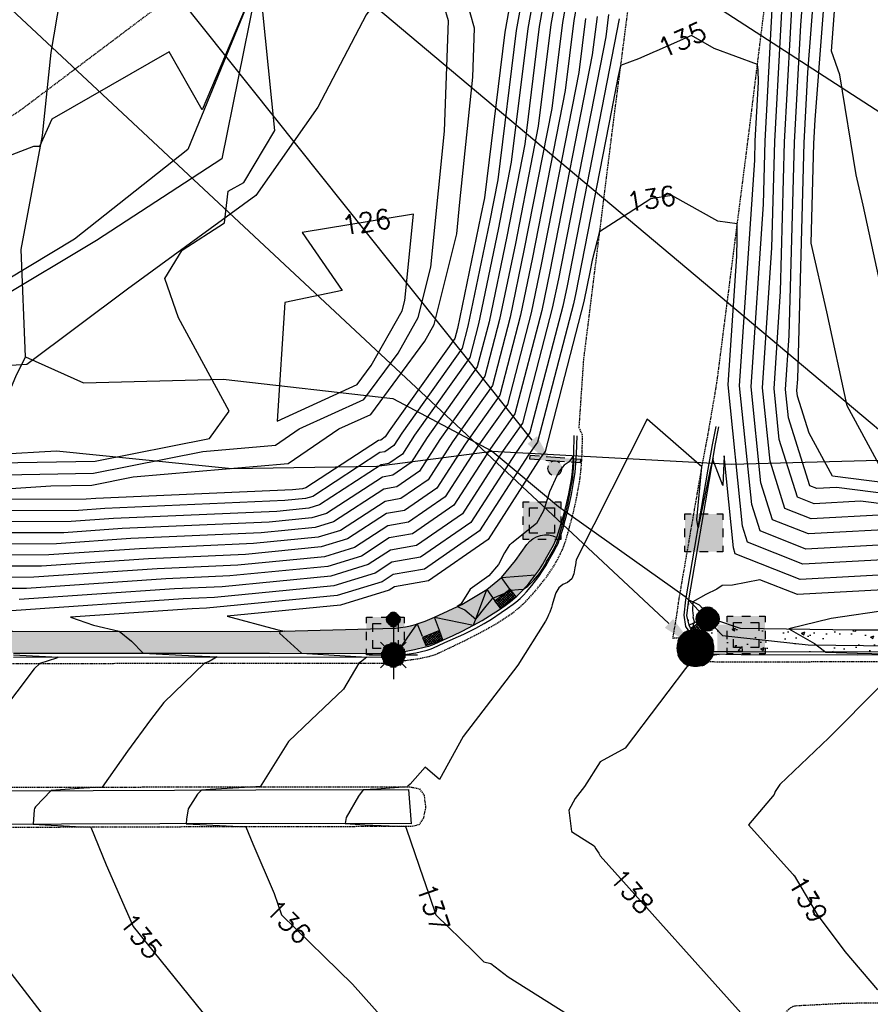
# Model space of a CAD drawing. Header units: feet. Extents: x 351431 to 355879, y 310968 to 329728.
# Tile 215 of 254: x 352320 to 352497, y 326897 to 327101. Entities that reach past the tile are written whole.
import ezdxf

# ---------------------------------------------------------------- set-up
doc = ezdxf.new("R2010")
doc.units = ezdxf.units.FT
doc.header["$MEASUREMENT"] = 0
doc.linetypes.add('D25', pattern=[0.375, 0.25, -0.125])
for name, color, linetype in [('EHYSC', 161, 'Continuous'), ('EHYSW-WARN', 161, 'Continuous'), ('ELIF', 153, 'LINKFENCE'), ('ELTCH-EG1', 253, 'Continuous'), ('ELTCN-EG1', 251, 'Continuous'), ('ELTT', 3, 'Continuous'), ('ELUEU', 153, 'UE'), ('ELUG', 153, 'EGASRT'), ('ELYCB-BACK', 5, 'Continuous'), ('ELYCB-FL', 2, 'Continuous'), ('ELYCR', 2, 'Continuous'), ('ELYSP', 1, 'D25'), ('ELYSW-BACK', 2, 'Continuous'), ('ELYSW-WARN', 161, 'Continuous'), ('ESFIP', 2, 'Continuous'), ('ESFLJ', 5, 'Continuous'), ('ESFLP', 4, 'Continuous'), ('ESFS', 153, 'Continuous'), ('ESMask', 155, 'Continuous'), ('ESUD', 5, 'Continuous'), ('ETFS', 6, 'Continuous'), ('ETTC', 252, 'Continuous'), ('ETUD', 4, 'Continuous'), ('ETUS', 2, 'Continuous')]:
    doc.layers.add(name, color=color, linetype=linetype)
doc.styles.add('L80', font='simplex', dxfattribs={"height": 4})
doc.styles.add('ROMANSM', font='romansm.shx')
doc.linetypes.add('EGASRT', pattern='A,0.15,-0.07,0.15,-0.04,["G",ROMANSM,S=0.08,R=0,X=-0.005,Y=-0.04],-0.12,0.15,-0.07,0.15,-0.04,[")",ROMANSM,S=0.08,R=0,X=-0.09,Y=-0.04],-0.075', length=1.015)
doc.linetypes.add('LINKFENCE', pattern='A,0.25,-0.08,0.25,-0.08,["X",ROMANSM,S=0.08,R=0,X=-0.004,Y=-0.04],-0.12', length=0.78)
doc.linetypes.add('UE', pattern='A,0.25,-0.07,0.07,-0.07,0.07,-0.07,0.07,-0.07,0.25,-0.06,["UE",ROMANSM,S=0.08,R=0,X=-0.02,Y=-0.04],-0.175', length=1.225)

# ---------------------------------------------------------------- blocks, each defined once
blk = doc.blocks.new('ESUFJBOX1')
for points in [[(-0.0787, 0.0535), (-0.0787, 0.0787), (-0.0535, 0.0787)], [(-0.0178, 0.0787), (0.0178, 0.0787)], [(0.0535, 0.0787), (0.0787, 0.0787), (0.0787, 0.0535)], [(-0.0787, -0.0178), (-0.0787, 0.0178)], [(0.0787, 0.0178), (0.0787, -0.0178)], [(-0.0787, -0.0787), (-0.0787, -0.0535)], [(-0.0535, -0.0787), (-0.0787, -0.0787)], [(0.0178, -0.0787), (-0.0178, -0.0787)], [(0.0787, -0.0535), (0.0787, -0.0787), (0.0535, -0.0787)]]:
    blk.add_lwpolyline(points)
at = {"layer": 'ESMask'}
blk.add_solid([(-0.0787, -0.0787), (-0.0787, 0.0787), (0.0787, -0.0787), (0.0787, 0.0787)], dxfattribs=at)
blk = doc.blocks.new('ESUFJBOX2')
for points in [[(-0.0787, 0.0535), (-0.0787, 0.0787), (-0.0535, 0.0787)], [(-0.0525, 0.0178), (-0.0525, 0.0525), (-0.0178, 0.0525)], [(-0.0178, 0.0787), (0.0178, 0.0787)], [(0.0178, 0.0525), (0.0525, 0.0525), (0.0525, 0.0178)], [(0.0535, 0.0787), (0.0787, 0.0787), (0.0787, 0.0535)], [(-0.0787, -0.0178), (-0.0787, 0.0178)], [(0.0787, 0.0178), (0.0787, -0.0178)], [(-0.0525, -0.0525), (-0.0525, -0.0178)], [(0.0525, -0.0178), (0.0525, -0.0525), (0.0178, -0.0525)], [(-0.0787, -0.0787), (-0.0787, -0.0535)], [(-0.0535, -0.0787), (-0.0787, -0.0787)], [(-0.0178, -0.0525), (-0.0525, -0.0525)], [(0.0178, -0.0787), (-0.0178, -0.0787)], [(0.0787, -0.0535), (0.0787, -0.0787), (0.0535, -0.0787)]]:
    blk.add_lwpolyline(points)
at = {"layer": 'ESMask'}
blk.add_solid([(-0.0787, -0.0787), (-0.0787, 0.0787), (0.0787, -0.0787), (0.0787, 0.0787)], dxfattribs=at)
blk = doc.blocks.new('ESIPUBSIGN')
at = {"layer": 'ESMask'}
h = blk.add_hatch(color=256, dxfattribs=at)
edge = h.paths.add_edge_path()
edge.add_arc((0, 0), 0.03, 90, 450)
for p, q in [((-0.03, 0.1047), (-0.0447, 0.1047)), ((-0.0447, 0.1047), (-0.0447, 0.066)), ((-0.03, 0.1047), (-0.03, 0.066)), ((-0.0447, 0.0381), (-0.0447, -0.0393)), ((-0.03, 0.0381), (-0.03, -0.0393)), ((-0.0447, -0.0672), (-0.0447, -0.1059)), ((-0.03, -0.0672), (-0.03, -0.1059)), ((-0.03, -0.1059), (-0.0447, -0.1059))]:
    blk.add_line(p, q)
for start, end in [(144.2314, 216.3563), (17.9702, 107.0495), (253.5383, 340.7883)]:
    blk.add_arc((0, 0), 0.03, start, end)
blk.add_solid([(-0.0447, -0.1059), (-0.03, -0.1059), (-0.0447, 0.1047), (-0.03, 0.1047)], dxfattribs=at)
blk = doc.blocks.new('ESUDFI')
for p, q in [((0.0005, 0.0379), (0.0133, 0.0508)), ((-0.0246, 0.0125), (-0.012, 0.0252)), ((-0.0118, -0.0119), (0.0118, 0.0119)), ((0.0236, 0.0239), (0.0369, 0.0373)), ((0.0379, 0.001), (0.0506, 0.0139)), ((-0.0506, -0.0139), (-0.0371, -0.0002)), ((-0.0369, -0.0373), (-0.0236, -0.0239)), ((-0.0133, -0.0508), (0.0002, -0.0371)), ((0.0128, -0.0244), (0.0253, -0.0117))]:
    blk.add_line(p, q)
for radius, start, end in [(0.0787, 110, 160), (0.0525, 332.8055, 117.8903), (0.0787, 20, 70), (0.0525, 152.8055, 297.8903), (0.0787, 200, 250), (0.0787, 290, 340)]:
    blk.add_arc((0, 0), radius, start, end)
at = {"layer": 'ESMask', "const_width": 0.0787}
blk.add_lwpolyline([(-0.0394, 0, 1), (0.0394, 0, 1)], format="xyb", close=True, dxfattribs=at)
at = {"layer": 'ESMask', "color": 155}
blk.add_solid([(0.0906, -0.0176), (0.0906, 0.0964), (0.1931, -0.0176), (0.1931, 0.0964)], dxfattribs=at)
blk = doc.blocks.new('ESUFSIG')
for start, end in [(65, 115), (155, 205), (335, 25), (245, 295)]:
    blk.add_arc((0, 0), 0.0492, start, end)
at = {"layer": 'ESMask', "const_width": 0.0492}
blk.add_lwpolyline([(-0.0246, 0, 1), (0.0246, 0, 1)], format="xyb", close=True, dxfattribs=at)
blk = doc.blocks.new('ESUFMALUM')
for p, q in [((0, -0.0295), (0, -0.0976)), ((-0.053, -0.0946), (-0.0354, -0.1123)), ((0.053, -0.0946), (0.0354, -0.1123)), ((-0.1, -0.1476), (-0.05, -0.1476)), ((0.05, -0.1476), (0.1, -0.1476)), ((-0.0354, -0.183), (-0.053, -0.2007)), ((0, -0.1976), (0, -0.2476)), ((0.0354, -0.183), (0.053, -0.2007))]:
    blk.add_line(p, q)
for centre, radius, start, end in [((0, 0), 0.0295, 153.6503, 206.3497), ((0, 0), 0.0295, 63.6503, 116.3497), ((0, 0), 0.0295, 333.6503, 26.3497), ((0, 0), 0.0295, 243.6503, 296.3497), ((0, -0.1476), 0.05, 121.7041, 148.2959), ((0, -0.1476), 0.05, 76.7041, 103.2959), ((0, -0.1476), 0.05, 31.7041, 58.2959), ((0, -0.1476), 0.05, 166.7041, 193.2959), ((0, -0.1476), 0.05, 346.7041, 13.2959), ((0, -0.1476), 0.05, 211.7041, 238.2959), ((0, -0.1476), 0.05, 256.7041, 283.2959), ((0, -0.1476), 0.05, 301.7041, 328.2959)]:
    blk.add_arc(centre, radius, start, end)
at = {"layer": 'ESMask'}
for points, const_width in [([(-0.0148, 0, 1), (0.0148, 0, 1)], 0.0295), ([(-0.025, -0.1476, 1), (0.025, -0.1476, 1)], 0.05)]:
    blk.add_lwpolyline(points, format="xyb", close=True, dxfattribs=dict(at, const_width=const_width))

msp = doc.modelspace()

# ---------------------------------------------------------------- hatches: boundary and pattern name
at = {"layer": 'EHYSC'}
h = msp.add_hatch(dxfattribs=at)
h.set_pattern_fill('AR-CONC', color=256, style=0)
h.set_pattern_definition([(50, (352213.574, 326969.479), (7.1726, -0.62752), [0.75, -8.25]), (355, (352213.574, 326969.479), (-1.38751, 7.52192), [0.6, -6.6]), (100.4514, (352214.172, 326969.427), (5.7851, 6.8944), [0.6374, -7.01142]), (46.184, (352213.574, 326971.479), (10.6724, -1.6552), [1.125, -12.375]), (96.6356, (352214.463, 326971.341), (9.34663, 9.7412), [0.9561, -10.51713]), (351.184, (352213.574, 326971.479), (9.3466, 9.7412), [0.9, -9.9]), (21, (352214.574, 326970.979), (5.96907, -4.02619), [0.75, -8.25]), (326, (352214.574, 326970.979), (2.43315, 7.2515), [0.6, -6.6]), (71.4514, (352215.0714, 326970.6435), (8.40223, 3.2253), [0.6374, -7.01142]), (37.5, (352213.574, 326969.479), (0.1216, 3.32894), [0, -6.52, 0, -6.7, 0, -6.625]), (7.5, (352213.574, 326969.479), (2.630695, 3.94412), [0, -3.82, 0, -6.37, 0, -2.525]), (327.5, (352211.344, 326969.479), (5.338224, -0.22555), [0, -2.5, 0, -7.8, 0, -10.35]), (317.5, (352210.344, 326969.479), (5.83186, 1.00105), [0, -3.25, 0, -5.18, 0, -7.35])])
h.paths.add_polyline_path([(352409.94, 326973.23), (352411.77, 326974.1), (352414.18, 326975.34), (352415.93, 326976.32), (352417.51, 326977.28), (352419.56, 326978.63), (352420.75, 326979.45), (352421.81, 326980.25), (352423.14, 326981.42), (352424.46, 326982.74), (352425.62, 326984.02), (352427.06, 326985.81), (352427.87, 326986.95), (352428.55, 326988.06), (352429.41, 326989.56), (352430.79, 326991.96), (352431.08, 326992.57), (352431.47, 326993.59, 0.365407), (352425.23, 326992.11), (352422.9, 326988.8), (352419.98, 326985.24), (352416.91, 326982.76), (352411.73, 326979.65), (352406.06, 326977.04, -0.091738), (352397.93, 326974.76), (352371.92, 326974.08), (352318.49, 326974.14), (352267.27, 326974.1), (352217.52, 326973.97), (352213.57, 326974.1), (352215, 326969.56), (352267.33, 326969.64), (352318.6, 326969.56), (352371.78, 326969.56), (352395.31, 326969.48), (352396.82, 326969.56), (352398.28, 326969.7), (352400.17, 326970), (352401.92, 326970.31), (352404.22, 326970.85), (352404.85, 326971.04), (352405.97, 326971.45), (352407.93, 326972.32)])
h = msp.add_hatch(dxfattribs=at)
h.set_pattern_fill('AR-CONC', color=256, style=0)
h.set_pattern_definition([(50, (352458.473, 326969.777), (7.1726, -0.62752), [0.75, -8.25]), (355, (352458.473, 326969.777), (-1.3875, 7.52192), [0.6, -6.6]), (100.4514, (352459.071, 326969.725), (5.7851, 6.8944), [0.6374, -7.01142]), (46.184, (352458.473, 326971.777), (10.6724, -1.6552), [1.125, -12.375]), (96.636, (352459.362, 326971.639), (9.3466, 9.7412), [0.9561, -10.5171]), (351.184, (352458.473, 326971.777), (9.3466, 9.7412), [0.9, -9.9]), (21, (352459.473, 326971.277), (5.96907, -4.0262), [0.75, -8.25]), (326, (352459.473, 326971.277), (2.43315, 7.2515), [0.6, -6.6]), (71.4514, (352459.9704, 326970.9415), (8.40223, 3.2253), [0.6374, -7.01142]), (37.5, (352458.473, 326969.777), (0.1216, 3.32894), [0, -6.52, 0, -6.7, 0, -6.625]), (7.5, (352458.473, 326969.777), (2.630695, 3.94412), [0, -3.82, 0, -6.37, 0, -2.525]), (327.5, (352456.243, 326969.777), (5.338224, -0.22555), [0, -2.5, 0, -7.8, 0, -10.35]), (317.5, (352455.243, 326969.777), (5.83186, 1.00105), [0, -3.25, 0, -5.18, 0, -7.35])])
h.paths.add_polyline_path([(352544.76, 326974.4), (352493.66, 326974.39), (352469.55, 326974.73), (352464.22, 326976.56), (352463.57, 326975.57), (352462.55, 326975.49), (352462.05, 326975.88), (352461.71, 326976.62), (352461.96, 326977.22), (352462.72, 326977.81), (352461.04, 326979.57), (352458.86, 326980.6), (352458.47, 326977.39), (352458.96, 326975.4), (352460.67, 326972.45), (352463.74, 326969.83), (352469.56, 326969.84), (352493.85, 326969.78), (352544.82, 326969.85), (352597.77, 326969.89), (352597.74, 326974.39)])
at = {"layer": 'EHYSW-WARN'}
h = msp.add_hatch(dxfattribs=at)
h.set_pattern_fill('ANSI37', color=256, scale=3, style=0)
h.paths.add_polyline_path([(352418.56, 326980.45), (352421.68, 326982.83), (352422.92, 326981.24), (352419.74, 326978.9)])
h = msp.add_hatch(dxfattribs=at)
h.set_pattern_fill('ANSI37', color=256, scale=3, style=0)
h.paths.add_polyline_path([(352460.95, 326975.87), (352461.96, 326974.19), (352460.28, 326973.17), (352459.25, 326974.77)])
h = msp.add_hatch(dxfattribs=at)
h.set_pattern_fill('ANSI37', color=256, scale=3, style=0)
h.paths.add_polyline_path([(352407.82, 326972.35), (352407.12, 326974.26), (352403.54, 326972.81), (352404.23, 326971.13)])

# ---------------------------------------------------------------- linework, layer by layer
at = {"layer": 'ELIF', "flags": 128}
msp.add_lwpolyline([(351665.81, 329546.35), (351668.67, 329546.32), (351712.54, 329546.56), (351722.05, 329546.27), (351725.7, 329546.14), (351727.05, 329527.6), (351726.98, 329491.13), (351727.87, 329438.62), (351761.81, 329438.02), (351814.65, 329437.62), (351835.33, 329436.32), (351862.69, 329386.6), (351889.26, 329335.82), (351906.4, 329302.42), (351911.4, 329277.72), (351919.48, 329244.63), (352047.76, 329007.58), (352098.92, 328915.68), (352132.27, 328852.09), (352140.87, 328836.47), (352167.62, 328783.87), (352188.73, 328738.56), (352211.91, 328685.43), (352233.94, 328636.87), (352256.62, 328582.42), (352273.72, 328540.75), (352299.09, 328469.91), (352318.55, 328413.67), (352330.88, 328375.47), (352342.65, 328334.94), (352357.71, 328280.05), (352368.83, 328237.62), (352379.7, 328199.8), (352386.09, 328164.27), (352394.28, 328131.6), (352410.52, 328091.57), (352420.61, 328052.51), (352438.52, 327998.33), (352447.97, 327930.27), (352457.3, 327883.52), (352464.85, 327832.95), (352474.76, 327769.44), (352480.47, 327723.6), (352472.87, 327669.08), (352462.58, 327607.63), (352454.35, 327565.56), (352450.14, 327542.51), (352440.18, 327491.23), (352434.19, 327452.8), (352425.1, 327392.33), (352415.15, 327340.16), (352400.93, 327284.96), (352388.51, 327217.63), (352380.26, 327170.72), (352376.42, 327149.51), (352369.64, 327110.29), (352361.86, 327072.16), (352335.86, 327055.2), (352288.6, 327027.01)], dxfattribs=at)
at = {"layer": 'ELTCH-EG1', "elevation": 130, "flags": 128}
msp.add_lwpolyline([(352528.43, 327001.22), (352488.74, 327006.27), (352483.89, 327015.21), (352481.46, 327022.88), (352481.34, 327024.09), (352481.49, 327026.41), (352482.84, 327075.47), (352483.62, 327090.08), (352486.24, 327124.05)], dxfattribs=at)
at = {"layer": 'ELTCN-EG1', "flags": 128}
for points, elevation in [([(352528.72, 326998.98), (352489.56, 327003.96), (352485.48, 327003.74), (352484.02, 327004.32), (352479.56, 327018.38), (352478.96, 327024.28), (352479.71, 327035.5), (352480.81, 327075.56), (352482.12, 327099.91), (352484.01, 327124.47)], 131), ([(352499.24, 327007.14), (352491.79, 327020.89), (352487.53, 327040.42), (352484.3, 327054.65), (352484.86, 327075.38), (352485.13, 327080.25), (352488.47, 327123.64)], 129), ([(352505.07, 327016.62), (352495.06, 327062.56), (352493.63, 327068.87), (352490.24, 327089.6), (352488.49, 327094.52), (352490.69, 327123.22)], 128), ([(352499.58, 326998.28), (352484.32, 326997.45), (352478.85, 326999.62), (352475.75, 327009.4), (352474.2, 327024.66), (352476.15, 327053.69), (352476.75, 327075.75), (352479.11, 327119.56)], 133), ([(352504.59, 326995.44), (352483.75, 326994.3), (352476.27, 326997.27), (352473.84, 327004.91), (352471.82, 327024.85), (352474.37, 327062.78), (352474.72, 327075.84), (352476.83, 327115.05)], 134), ([(352299.32, 327008.76), (352335.56, 327009.41), (352359.34, 327014.12), (352363.41, 327019.76), (352352.88, 327039.19), (352350.06, 327047.31), (352353.63, 327053.22), (352362.45, 327058.86), (352363.2, 327065.49), (352366.45, 327067.23), (352372.86, 327078.07), (352369.64, 327110.29), (352357.77, 327082.33), (352350.92, 327094.35), (352326.56, 327080.39), (352324.01, 327074.72), (352322.8, 327074.72), (352288.37, 327061.49)], 126), ([(352529.01, 326996.74), (352494.57, 327001.12), (352484.9, 327000.59), (352481.43, 327001.97), (352477.65, 327013.89), (352476.58, 327024.47), (352477.93, 327044.6), (352478.78, 327075.66), (352480.61, 327109.73)], 132), ([(352432.27, 327007.72), (352431.96, 327007.33), (352431.68, 327006.81), (352431.55, 327006.53), (352429.92, 327003.04), (352429.58, 327001.9), (352428.69, 326999.12), (352427.25, 326996.48), (352422.12, 326992.41), (352422.02, 326992.34), (352421.93, 326992.26), (352421.83, 326992.19), (352421.74, 326992.11), (352421.66, 326992.02), (352420.58, 326990.42), (352419.34, 326987.95), (352417.37, 326985.62), (352413.46, 326982.82), (352411.54, 326979.75), (352410.78, 326979.22), (352412.34, 326978.57), (352414.67, 326976.65), (352416.8, 326979.3), (352418.19, 326980.97), (352420.64, 326982.04), (352421.89, 326982.57), (352421.91, 326982.62), (352423.51, 326982.77), (352424.57, 326982.87), (352425.47, 326983.47), (352425.85, 326983.88), (352426.64, 326984.62), (352427.44, 326985.62), (352427.77, 326986.04), (352428.27, 326986.75), (352428.53, 326987.16), (352428.94, 326987.85), (352429.27, 326988.44), (352429.78, 326989.36), (352430.22, 326990.13), (352430.78, 326991.11), (352431.18, 326991.81), (352431.29, 326992.06), (352431.47, 326992.43), (352431.62, 326992.86), (352431.85, 326993.48), (352432.17, 326994.58), (352432.67, 326996.25), (352432.94, 326997.24), (352433.16, 326998.13), (352433.4, 326999.01), (352433.58, 326999.84), (352433.81, 327000.76), (352433.97, 327001.58), (352434.18, 327002.58), (352434.4, 327003.79), (352434.69, 327005.53), (352434.77, 327006.13), (352434.88, 327007.23), (352434.93, 327007.77), (352434.97, 327009.11), (352434.99, 327009.41), (352434.96, 327010.58), (352434.03, 327009.27), (352433.02, 327008.56), (352432.27, 327007.72)], 137), ([(352512.99, 326980.33), (352488.48, 326976.78), (352479.66, 326974.59), (352484.96, 326971.59), (352485.61, 326971.05), (352487.34, 326969.79), (352493.86, 326969.58), (352512.03, 326969.15)], 139), ([(352318.61, 326969.22), (352327.89, 326968.75), (352327.53, 326968.53), (352324.06, 326967.42), (352322.89, 326966.29), (352315.65, 326956.73)], 134), ([(352315.19, 326906.72), (352332.59, 326884.28)], 134)]:
    msp.add_lwpolyline(points, dxfattribs=dict(at, elevation=elevation))
at = {"layer": 'ELTT', "flags": 128}
for points in [[(352464.85, 327832.95), (352474.76, 327769.44), (352480.47, 327723.6), (352472.87, 327669.08), (352464.7, 327597.11), (352452.24, 327564.58), (352447.14, 327542.87), (352440.18, 327491.23), (352434.19, 327452.8), (352427.26, 327392.48), (352419.07, 327339.48), (352428.93, 327278.83), (352425.77, 327220.45), (352416.9, 327180.64), (352420.12, 327141.13), (352391.84, 327102.07), (352381.85, 327082.91), (352368.95, 327064.53), (352342.29, 327045.09), (352321.35, 327029.51), (352284.13, 327027.12)], [(352451.57, 327821.67), (352418.89, 327787.47), (352428.87, 327745.43), (352429.39, 327717.65), (352423.77, 327694.81), (352458.08, 327679.95), (352462.39, 327668.28), (352456.62, 327607.68), (352444.33, 327567.1), (352440.44, 327542.48), (352434.33, 327491.79), (352428.54, 327454.77), (352419.38, 327395), (352409.34, 327338.39), (352400.93, 327284.96), (352388.51, 327217.63), (352380.26, 327170.72), (352376.42, 327149.51), (352369.64, 327110.29), (352354.85, 327074.14), (352331.26, 327055.52), (352284.13, 327027.12)]]:
    msp.add_lwpolyline(points, dxfattribs=at)
at = {"layer": 'ELUEU', "flags": 128}
for points in [[(351795.32, 327022.07), (351867.16, 327024.46), (351987.61, 327020.64), (352009.23, 327022.09), (352027.02, 327021.45), (352072.51, 327021.72), (352112.96, 327021.67), (352171.37, 327021.98), (352194.7, 327022.27), (352226, 327021.34), (352263.63, 327023.46), (352288.7, 327021.31), (352310.43, 327020.32), (352316.83, 327021.55), (352319.09, 327027), (352321.11, 327031.09), (352320.2, 327053.35), (352324.61, 327077.01), (352326.43, 327094.24), (352332.57, 327130.17), (352342.35, 327180.51), (352354.03, 327243.09), (352365.01, 327305.98), (352371.85, 327329.21), (352379.8, 327396.11), (352386.56, 327422.65), (352392.34, 327448.04), (352398.82, 327488.26), (352406.66, 327540.78), (352413.19, 327591.71), (352412.11, 327620.95), (352413.42, 327641.59), (352420.42, 327686.63), (352419.11, 327716.41), (352412.41, 327756.22), (352394.55, 327796.91), (352385.14, 327832.33), (352378.66, 327862.63), (352372.08, 327913.36), (352350.93, 328009.31), (352346.12, 328033.4), (352341.34, 328044.38), (352333.77, 328073.1), (352323.72, 328109.84), (352310.62, 328150.42), (352290.45, 328226.12), (352276.08, 328279.51), (352256.38, 328340.6), (352229.56, 328419.45), (352196.14, 328506.91), (352183.27, 328541.54), (352172.84, 328573.17), (352165.64, 328599.45), (352157.65, 328635.82), (352162.1, 328640.5), (352174.39, 328642.65), (352181.23, 328644.59), (352185.46, 328648.11), (352184.31, 328656.28), (352177.45, 328671.96), (352151.14, 328730.41), (352123.1, 328790.2), (352072.64, 328884.3), (352039.38, 328944.35), (352029.05, 328964.98), (351966.88, 329077.3), (351959.07, 329089.05), (351952.03, 329090.13), (351955.53, 329092.97), (351934.21, 329133.41), (351917.62, 329165.5), (351909.17, 329179.8), (351901.09, 329189.64), (351893.8, 329195.4), (351885.09, 329200.16), (351873.54, 329204.46), (351855.83, 329206.05)], [(352321.11, 327031.09), (352333.13, 327025.64), (352362.14, 327026.42), (352397.4, 327022.45), (352418, 327011.51), (352431.8, 327000.01), (352458.1, 326981.29), (352465.9, 326973.24), (352483.69, 326971.28), (352546.83, 326970.51), (352605.6, 326971.45), (352775.24, 326972.05), (352827.6, 326971.99), (352864.26, 326971.61), (352937.44, 326971.65), (352947.4, 326972.84), (352951.29, 326975.38), (352972.07, 326997.1), (352985.88, 327013.75), (353012.69, 327027.73), (353049.35, 327024.62), (353073.7, 327022.81), (353108.14, 327025.69), (353153.53, 327024.87), (353186.47, 327024.92), (353210.69, 327025.77), (353231.94, 327025.38), (353246.72, 327026.53), (353285.15, 327026.28), (353312.56, 327024.95), (353342.32, 327018.84), (353372.43, 327020.12), (353420.76, 327021.49), (353460.54, 327021.37), (353461.53, 327024.21), (353502.83, 327025.61), (353513.22, 327021.01), (353526.07, 327007.17), (353532.6, 327004.81), (353546.65, 327003.65)]]:
    msp.add_lwpolyline(points, dxfattribs=at)
at = {"layer": 'ELUG', "flags": 128}
msp.add_lwpolyline([(351628.51, 327009.58), (351727.98, 327005.72), (351879.5, 327005.44), (352016.06, 327009.05), (352139.04, 327008.19), (352229.02, 327010.07), (352291.51, 327009.48), (352327.51, 327011.59), (352363.93, 327007.9), (352394.05, 327008.4), (352418, 327011.51), (352467.76, 327008.79), (352500.86, 327009.66), (352541.02, 327012.64), (352573.71, 327015.89), (352629.09, 327014.46), (352764.36, 327019.9), (352798.92, 327022.22), (352840.68, 327019.81), (352879.46, 327015.94), (352912.78, 327017.78), (352940.99, 327004.09), (353016.09, 327000.07), (353073.16, 326999.6), (353126.27, 327000.8), (353171.7, 327001.07), (353207.47, 326998.86), (353258.09, 326998.92), (353287.96, 327003.27), (353330.55, 327004.17), (353359.99, 327004.54), (353394.26, 327005.2), (353432.44, 327004.83), (353487, 327004.74), (353514.94, 327004.34), (353526.78, 327004.41)], dxfattribs=at)
at = {"layer": 'ELYCB-BACK', "flags": 128}
for points in [[(352834.88, 326970.25), (352765.69, 326970.33), (352715.08, 326970.22), (352663.91, 326970.2), (352612.5, 326969.95), (352597.88, 326969.89), (352544.82, 326969.85), (352493.85, 326969.78), (352469.56, 326969.84), (352463.74, 326969.83), (352460.67, 326972.45), (352459.25, 326974.77), (352458.96, 326975.4), (352458.47, 326977.39), (352458.86, 326980.6), (352463.52, 327007.64), (352464.37, 327012.68), (352465.1, 327016.53)], [(352318.6, 326969.56), (352371.78, 326969.56), (352395.31, 326969.48), (352396.82, 326969.56), (352398.28, 326969.7), (352400.17, 326970), (352401.92, 326970.31), (352404.22, 326970.85), (352404.85, 326971.04), (352405.97, 326971.45), (352407.93, 326972.32), (352409.94, 326973.23), (352411.77, 326974.1), (352414.18, 326975.34), (352415.93, 326976.32), (352417.51, 326977.28), (352419.56, 326978.63), (352420.75, 326979.45), (352421.81, 326980.25), (352423.14, 326981.42), (352424.46, 326982.74), (352425.62, 326984.02), (352427.06, 326985.81), (352427.87, 326986.95), (352428.55, 326988.06), (352429.41, 326989.56), (352430.79, 326991.96), (352431.08, 326992.57), (352431.47, 326993.59), (352432.62, 326997.34), (352433.11, 326999.1), (352433.55, 327000.85), (352433.95, 327002.66), (352434.51, 327005.6), (352434.73, 327007.28), (352434.88, 327009.13), (352434.98, 327010.98), (352435.06, 327014.72)], [(352163.29, 326940.58), (352216.22, 326940.75), (352267.25, 326940.9), (352318.28, 326940.98), (352368.94, 326941.2), (352400.68, 326941.23), (352401.18, 326934.15), (352369.44, 326934.19), (352267.21, 326933.86), (352216.25, 326933.8), (352163.35, 326933.6)]]:
    msp.add_lwpolyline(points, dxfattribs=at)
at = {"layer": 'ELYCB-FL', "flags": 128}
for points in [[(352834.88, 326969.7), (352765.73, 326969.72), (352715.06, 326969.68), (352663.76, 326969.55), (352612.56, 326969.43), (352597.96, 326969.3), (352544.8, 326969.2), (352493.87, 326969.12), (352469.77, 326969.21), (352463.31, 326969.33), (352460.37, 326972.09), (352458.26, 326975.09), (352457.88, 326977.48), (352458.23, 326980.65), (352462.92, 327007.73), (352463.82, 327012.79), (352464.55, 327016.64)], [(352318.64, 326968.74), (352371.84, 326968.78), (352395.31, 326968.74), (352396.89, 326968.87), (352398.41, 326969.05), (352402.15, 326969.65), (352403.06, 326969.84), (352404.51, 326970.2), (352405.13, 326970.39), (352405.71, 326970.61), (352408.19, 326971.76), (352412.14, 326973.5), (352414.1, 326974.45), (352414.62, 326974.73), (352416.34, 326975.69), (352417.88, 326976.65), (352419.91, 326978), (352421.2, 326978.87), (352422.38, 326979.7), (352422.95, 326980.15), (352423.83, 326980.93), (352424.53, 326981.62), (352425.15, 326982.29), (352426.29, 326983.62), (352427.71, 326985.48), (352428.51, 326986.62), (352429.18, 326987.72), (352430.03, 326989.23), (352430.77, 326990.51), (352431.43, 326991.71), (352431.73, 326992.34), (352432.12, 326993.4), (352432.7, 326995.33), (352433.22, 326997.15), (352433.69, 326998.91), (352434.11, 327000.66), (352434.49, 327002.47), (352435.03, 327005.4), (352435.27, 327007.11), (352435.44, 327008.99), (352435.56, 327010.86), (352435.71, 327014.66)]]:
    msp.add_lwpolyline(points, dxfattribs=at)
at = {"layer": 'ELYCR', "flags": 128}
for points in [[(352421.68, 326982.83), (352419.98, 326985.24), (352427.06, 326985.81)], [(352414.18, 326975.34), (352416.91, 326982.76), (352418.56, 326980.45)], [(352407.12, 326974.26), (352406.06, 326977.04), (352414.18, 326975.34)], [(352398.28, 326969.7), (352402.43, 326975.62), (352403.47, 326973.1)], [(352461.71, 326976.62), (352458.96, 326975.4)], [(352460.67, 326972.45), (352463.57, 326975.57)]]:
    msp.add_lwpolyline(points, dxfattribs=at)
at = {"layer": 'ELYSP', "flags": 128}
for points in [[(351665.39, 329554.11), (351710.97, 329554.06), (351774.35, 329554.01), (351784.94, 329554.11, -0.069602), (351795.28, 329552.91), (351798.61, 329552.01), (351806.92, 329547.97), (351814.14, 329541.96), (351816.68, 329539.37), (351820.27, 329533.17), (351825.45, 329523.63), (351845.07, 329483.83), (351856.85, 329463.1), (351881, 329419.39), (351904.83, 329375.38), (351929.22, 329331.66), (351953.47, 329288.23), (351976.81, 329244.1), (352001.75, 329200.36), (352025.68, 329156.43), (352049.53, 329112.94), (352074.01, 329068.37), (352097.6, 329024.87), (352121.79, 328980.83), (352145.25, 328936.83), (352168.79, 328893.17), (352192.16, 328848.72), (352215.23, 328804.19), (352236.95, 328759.14), (352243.67, 328744.72), (352264.13, 328698.9), (352284.23, 328653), (352303.38, 328606.96), (352321.88, 328560.11), (352325.47, 328550.41), (352342.92, 328503.08), (352359.32, 328456.12), (352374.79, 328408.59), (352389.74, 328360.24), (352401.77, 328318.97), (352414.54, 328270.33), (352426.38, 328221.68), (352437.43, 328173.02), (352447.64, 328123.96), (352457.18, 328074.89), (352465.1, 328029.71), (352470.96, 327980.1), (352474.57, 327930.02), (352478.49, 327879.75), (352483.06, 327829.57), (352487.65, 327780.01), (352491.75, 327730.01), (352494.88, 327680.08), (352496.92, 327629.45), (352497.79, 327577.66), (352496.37, 327529.11), (352493.14, 327478.72), (352488.55, 327429.28), (352483.09, 327380.91), (352476.61, 327329.92), (352469.94, 327280.11), (352463.25, 327230.3), (352456.41, 327181.21), (352449.82, 327131.13), (352443.29, 327080.8), (352437, 327030.56), (352436.03, 327016.28)], [(352669.31, 326840.93), (352677.33, 326790.8), (352685.12, 326741.63), (352692.68, 326692.33), (352700.79, 326642.52), (352708.71, 326593.13), (352716.56, 326544.1), (352724.39, 326494.75), (352732.31, 326445.28), (352740.5, 326396.07), (352748.52, 326346.78), (352756.55, 326297.83), (352765.17, 326247.85), (352772.79, 326198.85), (352780.82, 326149.55), (352788.93, 326099.86), (352789.46, 326095.44), (352787.74, 326095.71), (352785.97, 326098.57), (352769.08, 326147.44), (352750.49, 326195.2), (352732.36, 326242.65), (352714.34, 326290.18), (352695.73, 326337.75), (352677.36, 326385.81), (352671.31, 326401.44), (352652.58, 326449.25), (352633.95, 326496.99), (352614.26, 326547.05), (352593.4, 326600.3), (352572.27, 326654.15), (352552.21, 326704.8), (352532.03, 326757.14), (352511.78, 326807.7), (352491.79, 326859.43), (352489.07, 326865.88), (352482.85, 326881.64), (352481.96, 326884.08), (352478.73, 326892.72, -0.387923), (352480.89, 326896.38), (352490.59, 326896.88), (352495.74, 326896.99), (352547.34, 326896.98), (352611.91, 326897.16), (352663.21, 326897.2), (352713.18, 326897.39), (352764.07, 326897.1), (352815.19, 326897.09), (352834.19, 326897.1), (352884.99, 326897.18), (352941.91, 326897.36), (352945.23, 326897.33), (352948.07, 326897.35, -0.343653), (352955.1, 326892.59), (352955.27, 326889.92), (352955.99, 326849.83), (352955.47, 326840.72), (352956.55, 326786.31), (352958.6, 326733.13), (352961.11, 326680.34), (352963.2, 326628.51), (352965.4, 326575.97), (352967.27, 326523.24), (352970, 326470.96), (352971.95, 326422.3), (352971.3, 326394.39), (352971.35, 326393.86), (352968.23, 326345.53), (352964.31, 326289.65), (352959.96, 326237.31), (352956.51, 326185.44), (352953.03, 326134.96), (352949.28, 326082.51), (352947.5, 326029.85), (352947.29, 325978.11), (352949.25, 325926.05), (352951.86, 325876.73), (352953.27, 325824.71), (352952.57, 325822.12), (352950.49, 325821.49), (352947.43, 325822.57), (352939.49, 325871.34), (352931.53, 325920.36), (352923.69, 325970.01), (352915.85, 326018.85), (352907.87, 326068.63), (352899.89, 326117.32), (352892.07, 326167.26), (352884.3, 326216.71), (352876.4, 326266.05), (352868.33, 326315.28), (352860.49, 326364.65), (352852.55, 326414.29), (352844.24, 326463.55), (352836.39, 326512.77), (352828.44, 326562.2), (352820.67, 326611.62), (352812.85, 326660.91), (352805.04, 326710.37), (352797.43, 326759.71), (352789.56, 326808.98), (352781.81, 326858.48), (352777.18, 326889.71), (352770.83, 326931.74), (352764.73, 326967.78), (352762.99, 326979.17), (352757.68, 327011.78), (352750.3, 327056.04), (352741.08, 327111.96), (352732.89, 327161.11), (352725.19, 327210.71), (352717, 327260.27), (352708.89, 327309.56), (352701.17, 327358.85), (352692.8, 327407.84), (352684.75, 327457.55), (352676.89, 327506.79), (352668.89, 327556.28), (352663.11, 327596.51), (352661.91, 327599.5), (352666.75, 327599.31), (352671.43, 327600.91), (352673.58, 327596.98), (352688.25, 327559.15), (352705.74, 327511.22), (352723.35, 327462.77), (352741.16, 327415.34), (352761.84, 327368.02), (352784.32, 327321.64), (352806.98, 327275.77), (352830.16, 327228.36), (352852.86, 327181.53), (352875.43, 327135.27), (352898.73, 327088.17), (352921.62, 327041.43), (352935.71, 327016.32), (352939.95, 327008.78), (352944.02, 327001.83), (352950.93, 326987.65), (352953.83, 326981.89), (352957.34, 326973.5, -0.461442), (352953.1, 326968.71), (352947.07, 326968.55), (352938.59, 326968.51), (352887.06, 326968.33), (352834.92, 326968.41), (352765.72, 326968.2), (352715.08, 326968.23), (352663.71, 326967.92), (352612.26, 326968.2), (352598.01, 326968.01), (352544.89, 326967.82), (352494, 326967.75), (352469.81, 326967.69), (352463.49, 326967.73), (352460.89, 326967.73), (352456.68, 326972.72), (352455.58, 326972.63), (352456.38, 326977.4), (352456.85, 326980.75), (352461.61, 327008.27), (352462.65, 327013.78), (352462.82, 327014.6), (352464.73, 327025.76), (352471.22, 327076.33), (352477.38, 327126.05), (352483.66, 327176.67), (352489.81, 327226.52), (352495.63, 327275.78), (352502.04, 327325.95), (352508.17, 327377.49), (352513.96, 327426.07), (352518.69, 327476.29), (352521.89, 327527.81), (352523.21, 327577.57), (352524.96, 327603.15), (352527.06, 327610.52), (352529.97, 327613.88), (352534.11, 327615.57), (352538.8, 327615.57), (352542.17, 327613.86), (352544.23, 327610.85), (352548.46, 327587.45), (352557.12, 327538.03), (352564.8, 327488.59), (352573.35, 327439.22), (352581.53, 327389.72), (352589.66, 327340.53), (352597.61, 327291.05), (352605.22, 327242.1), (352613.36, 327192.34), (352621.44, 327143.28), (352628.96, 327093.63), (352637.1, 327044.5), (352644.72, 326997.64), (352648.24, 326974.74), (352656.35, 326922.87), (352660.02, 326891.46), (352669.31, 326840.93)], [(351691.02, 326917.8), (351730.92, 326917.97), (351783.12, 326918.14), (351833.6, 326918.24), (351854.64, 326919.22), (351857.95, 326919.44), (351859.49, 326919.6), (351872.53, 326921.2), (351885.99, 326922.91), (351915.65, 326929.72), (351931.08, 326933.1), (351945.44, 326936.4, -0.042134), (351996.48, 326940.67), (352035.2, 326940.79), (352079.26, 326940.93), (352118.99, 326941.07), (352216.26, 326941.41), (352267.26, 326941.57), (352318.3, 326941.71), (352368.95, 326941.84), (352400.75, 326941.84), (352402.92, 326941.42), (352403.88, 326940.07), (352404.21, 326937.48), (352403.74, 326935.33), (352402.85, 326933.95), (352401.34, 326933.56), (352369.46, 326933.52), (352318.58, 326933.38), (352267.29, 326933.24), (352216.3, 326933.12), (352163.36, 326932.95), (352118.95, 326932.78), (352079.44, 326932.73), (352035.25, 326932.6), (351996.76, 326932.51, 0.038661), (351947.29, 326926.72), (351933.5, 326923.84), (351918.26, 326920.6), (351913.53, 326919.78), (351908.51, 326918.95), (351902.52, 326918), (351896.17, 326917.06), (351893.03, 326916.64), (351890.03, 326916.27), (351887.24, 326915.97), (351884.94, 326915.76), (351882.72, 326915.58), (351878.5, 326915.33), (351874.44, 326915.18), (351866.28, 326914.99), (351859.61, 326914.78), (351854.92, 326914.66), (351833.7, 326914.59), (351783.45, 326914.39), (351731.12, 326914.22), (351691.27, 326914.12)]]:
    msp.add_lwpolyline(points, format="xyb", dxfattribs=at)
for points in [[(352405.29, 327619.75), (352446.76, 327617.37), (352441.64, 327571.79), (352434.68, 327533.94), (352430.16, 327495.79), (352423.57, 327453.16), (352413.83, 327392.16), (352404.68, 327339.15), (352392.95, 327282.22), (352381.67, 327221.65), (352371.92, 327169.32), (352356.71, 327116.95), (352349.03, 327104.04), (352319.63, 327081.92), (352285.77, 327059.78), (352281.55, 327053.98), (352268, 327030.53), (352258.16, 327012.57), (352224.64, 327009.99), (352216.81, 327007.68), (352213.94, 327004.51), (352212.39, 326997.62), (352213.55, 326982.38), (352213.57, 326974.1), (352215, 326969.56)], [(351689.98, 326976.25), (351731.77, 326976.21), (351744.47, 326976.17), (351748.36, 326976.16), (351823.02, 326976.16), (351831.9, 326975.98), (351878, 326976.27), (351883.53, 326976.27), (351933.66, 326976.37), (351955.35, 326976.26), (351987.26, 326975.89), (352040.54, 326970.43), (352065.13, 326967.73), (352067.97, 326967.59), (352101.08, 326967.5), (352105.7, 326967.61), (352135.8, 326967.57), (352170.22, 326967.55), (352172.7, 326967.47), (352176.08, 326967.59), (352209.4, 326967.46), (352215.04, 326967.47), (352267.23, 326967.58), (352318.58, 326967.41), (352371.98, 326967.51), (352395.2, 326967.46), (352396.91, 326967.64), (352398.55, 326967.84), (352402.57, 326968.41), (352403.54, 326968.59), (352405.1, 326968.94), (352405.75, 326969.13), (352406.34, 326969.35), (352407.45, 326969.83), (352408.9, 326970.54), (352410.93, 326971.49), (352412.78, 326972.4), (352415.23, 326973.67), (352417.03, 326974.63), (352418.67, 326975.55), (352420.8, 326976.89), (352422.1, 326977.79), (352423.26, 326978.68), (352424.7, 326980), (352425.44, 326980.75), (352426.76, 326982.19), (352427.98, 326983.67), (352428.95, 326984.9), (352429.77, 326985.99), (352430.48, 326987.04), (352431.33, 326988.49), (352432.06, 326989.86), (352432.68, 326991.16), (352432.95, 326991.84), (352433.32, 326992.96), (352434.41, 326996.83), (352434.87, 326998.63), (352435.29, 327000.43), (352435.68, 327002.28), (352436.22, 327005.3), (352436.44, 327007.05), (352436.6, 327008.97), (352436.71, 327010.88), (352436.82, 327014.77), (352436.27, 327016.08)]]:
    msp.add_lwpolyline(points, dxfattribs=at)
at = {"layer": 'ELYSW-BACK', "flags": 128}
msp.add_lwpolyline([(352213.57, 326974.1), (352217.52, 326973.97), (352267.27, 326974.1), (352318.49, 326974.14), (352371.92, 326974.08), (352397.93, 326974.76, 0.091738), (352406.06, 326977.04), (352411.73, 326979.65), (352416.91, 326982.76), (352419.98, 326985.24), (352422.9, 326988.8), (352425.23, 326992.11, -0.365407), (352431.47, 326993.59)], format="xyb", dxfattribs=at)
msp.add_lwpolyline([(352458.86, 326980.6), (352461.04, 326979.57), (352462.72, 326977.81), (352461.96, 326977.22), (352461.71, 326976.62), (352462.05, 326975.88), (352462.55, 326975.49), (352463.57, 326975.57), (352464.22, 326976.56), (352469.55, 326974.73), (352493.66, 326974.39), (352544.76, 326974.4), (352597.74, 326974.39)], dxfattribs=at)
at = {"layer": 'ELYSW-WARN', "flags": 128}
for points in [[(352418.56, 326980.45), (352421.68, 326982.83), (352422.92, 326981.24), (352419.74, 326978.9)], [(352460.95, 326975.87), (352461.96, 326974.19), (352460.28, 326973.17), (352459.25, 326974.77)], [(352407.82, 326972.35), (352407.12, 326974.26), (352403.54, 326972.81), (352404.23, 326971.13)]]:
    msp.add_lwpolyline(points, close=True, dxfattribs=at)
at = {"layer": 'ETFS'}
msp.add_solid([(352427.35, 327014.58), (352431.05, 327007.94), (352425.4, 327013.02)], dxfattribs=at)
at = {"layer": 'ETUD'}
msp.add_solid([(352455.62, 326976.66), (352460.25, 326970.63), (352453.91, 326974.83)], dxfattribs=at)

# ---------------------------------------------------------------- block references
at = {"layer": 'ESFIP', "xscale": 50, "yscale": 50, "zscale": 50}
msp.add_blockref('ESUFSIG', (352462.79, 326976.66), dxfattribs=at)
at = {"layer": 'ESFLJ', "xscale": 50, "yscale": 50, "zscale": 50}
for name, p in [('ESUFJBOX2', (352428.39, 326997.07)), ('ESUFJBOX1', (352462.02, 326994.53)), ('ESUFJBOX2', (352395.85, 326973.12)), ('ESUFJBOX2', (352470.79, 326973.33))]:
    msp.add_blockref(name, p, dxfattribs=at)
at = {"layer": 'ESFLP', "xscale": 50, "yscale": 50, "zscale": 50}
msp.add_blockref('ESUFMALUM', (352397.51, 326976.56), dxfattribs=at)
at = {"layer": 'ESFS', "xscale": 50.00000000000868, "yscale": 50.00000000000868, "zscale": 50.00000000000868, "rotation": 265.7013266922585}
msp.add_blockref('ESIPUBSIGN', (352431.05, 327007.94), dxfattribs=at)
at = {"layer": 'ESUD', "xscale": 50, "yscale": 50, "zscale": 50}
msp.add_blockref('ESUDFI', (352460.25, 326970.63), dxfattribs=at)

# ---------------------------------------------------------------- texts
at = {"layer": 'ETTC', "insert": (352447.04, 326920.16, 138), "char_height": 4, "attachment_point": 5, "rotation": 311.8803, "style": 'L80', "bg_fill": 3, "box_fill_scale": 1.2, "bg_fill_color": 256, "bg_fill_transparency": 7019619}
msp.add_mtext('{138}', dxfattribs=at)

# ---------------------------------------------------------------- next in the draw order: texts
at = {"layer": 'ETTC', "char_height": 4, "attachment_point": 5, "style": 'L80', "bg_fill": 3, "box_fill_scale": 1.2, "bg_fill_color": 256}
for s, insert, rotation, bg_fill_transparency in [('{135}', (352457.46, 327096.91, 135), 23.8017, 7019489), ('{136}', (352451.06, 327063.9, 136), 8.6407, 7019509), ('{126}', (352391.91, 327059.07, 126), 9.2303, 7019749), ('{139}', (352483.64, 326918.5, 139), 300.8067, 7019624), ('{137}', (352405.81, 326916.76, 137), 288.8781, 7019514), ('{136}', (352375.75, 326913.82, 136), 315.6215, 7019519), ('{135}', (352345.1, 326910.83, 135), 308.9048, 7019524)]:
    msp.add_mtext(s, dxfattribs=dict(at, insert=insert, rotation=rotation, bg_fill_transparency=bg_fill_transparency))

# ---------------------------------------------------------------- next in the draw order: linework, layer by layer
at = {"layer": 'ELTCH-EG1', "flags": 128}
for points, elevation in [([(352428.39, 327128.61), (352423.04, 327098.84), (352419.21, 327067.79), (352417.49, 327058.99), (352413, 327037.42), (352411.83, 327032.9), (352399.28, 327015.25), (352397.62, 327012.66), (352395.75, 327011.37), (352394.68, 327011.18), (352380.76, 327002.11), (352379.27, 327001.66), (352374.94, 327001.23), (352337.55, 326999.57), (352332.14, 326999.2), (352297.5, 326999.12)], 125), ([(352437.52, 327114.8), (352435.02, 327100.88), (352433.23, 327086.36), (352426.43, 327051.67), (352423.95, 327039.75), (352419.64, 327023.14), (352412.42, 327012.97), (352406.51, 327003.8), (352399.85, 326999.2), (352396.08, 326998.53), (352387.97, 326993.26), (352382.55, 326991.6), (352366.82, 326990.06), (352346.62, 326989.16), (352324.42, 326987.62), (352307.87, 326987.59)], 130), ([(352312.85, 327006.53), (352335.2, 327006.93), (352357.96, 327011.43), (352373.03, 327012.72), (352377.97, 327016.1), (352391.4, 327022.23), (352398.49, 327031.82), (352402.69, 327039.22), (352405.28, 327049.67), (352406.86, 327065.55), (352408.14, 327077.93), (352408.95, 327100.82), (352408.09, 327103.84)], 125), ([(352509.6, 326992.6), (352483.17, 326991.16), (352473.68, 326994.92), (352471.94, 327000.42), (352469.44, 327025.04), (352472.58, 327071.88), (352472.69, 327075.93), (352473.35, 327088.1), (352473.25, 327090.65), (352473.13, 327091.73), (352464.16, 327095.04), (352459.43, 327097.78), (352448.43, 327092.93), (352444.68, 327091.51), (352444.13, 327089.06), (352442.79, 327082.21), (352435.38, 327044.36), (352434.9, 327042.08), (352427.45, 327013.38), (352425.55, 327010.7), (352415.4, 326994.94), (352403.96, 326987.03), (352397.47, 326985.89), (352395.19, 326984.4), (352385.84, 326981.54), (352358.71, 326978.88), (352355.69, 326978.75), (352330.46, 326977), (352335.26, 326975.34), (352340.59, 326974.12), (352343.11, 326972.03), (352345.53, 326969.56), (352356.29, 326969.01), (352360.93, 326968.77), (352359.28, 326967.8), (352358.29, 326967.48), (352349.85, 326959.35), (352347.1, 326955.71), (352342.29, 326949.25), (352337.05, 326941.76), (352333.25, 326941.56), (352326.41, 326941.02), (352323.2, 326937.69), (352322.96, 326937.32), (352322.92, 326937.06), (352322.67, 326934.04), (352331.49, 326933.59), (352334.68, 326933.43), (352337.86, 326925.64), (352343.48, 326912.84), (352364.97, 326886.2)], 135)]:
    msp.add_lwpolyline(points, dxfattribs=dict(at, elevation=elevation))
at = {"layer": 'ELTCN-EG1', "flags": 128}
for points, elevation in [([(352426.56, 327131.37), (352420.64, 327098.43), (352416.41, 327064.08), (352415.7, 327060.45), (352410.81, 327036.96), (352410.27, 327034.86), (352396.66, 327015.7), (352395.84, 327014.44), (352394.92, 327013.8), (352394.4, 327013.71), (352379.32, 327003.89), (352378.61, 327003.67), (352376.56, 327003.47), (352335.74, 327001.66), (352333.69, 327001.51), (352295.42, 327001.43)], 124), ([(352430.22, 327125.85), (352425.43, 327099.25), (352422.01, 327071.5), (352419.27, 327057.53), (352415.19, 327037.89), (352413.39, 327030.95), (352401.91, 327014.79), (352399.4, 327010.89), (352396.57, 327008.93), (352394.96, 327008.65), (352382.2, 327000.34), (352379.93, 326999.65), (352373.31, 326999), (352339.37, 326997.49), (352330.6, 326996.88), (352299.57, 326996.81)], 126), ([(352432.04, 327123.08), (352427.83, 327099.65), (352424.82, 327075.22), (352421.06, 327056.06), (352417.38, 327038.36), (352414.95, 327029), (352404.54, 327014.34), (352401.18, 327009.12), (352397.39, 327006.5), (352395.24, 327006.12), (352383.65, 326998.57), (352380.58, 326997.63), (352371.69, 326996.76), (352341.18, 326995.41), (352329.05, 326994.57), (352301.65, 326994.51)], 127), ([(352433.87, 327120.32), (352430.23, 327100.06), (352427.62, 327078.93), (352422.85, 327054.6), (352419.57, 327038.82), (352416.52, 327027.05), (352407.16, 327013.88), (352402.95, 327007.35), (352398.21, 327004.07), (352395.52, 327003.59), (352385.09, 326996.8), (352381.24, 326995.62), (352370.07, 326994.53), (352342.99, 326993.33), (352327.51, 326992.25), (352303.72, 326992.2)], 128), ([(352435.69, 327117.56), (352432.62, 327100.47), (352430.42, 327082.65), (352424.64, 327053.14), (352421.76, 327039.29), (352418.08, 327025.09), (352409.79, 327013.43), (352404.73, 327005.57), (352399.03, 327001.63), (352395.8, 327001.06), (352386.53, 326995.03), (352381.9, 326993.61), (352368.45, 326992.29), (352344.81, 326991.24), (352325.96, 326989.94), (352305.8, 326989.89)], 129), ([(352295.16, 327002.24), (352326.38, 327004.29), (352334.85, 327004.44), (352343.47, 327006.15), (352375.65, 327008.91), (352386.22, 327016.12), (352392.8, 327019.12), (352404.06, 327034.35), (352406.02, 327037.79), (352410.67, 327056.62), (352411.32, 327063.16), (352414.02, 327089.14), (352414.38, 327099.31), (352410.74, 327112.07)], 124), ([(352439.81, 327101.69), (352438.83, 327093.79), (352430.01, 327048.75), (352428.33, 327040.68), (352422.76, 327019.24), (352417.67, 327012.06), (352410.06, 327000.26), (352401.49, 326994.33), (352396.63, 326993.48), (352390.86, 326989.72), (352383.87, 326987.57), (352363.58, 326985.59), (352350.25, 326984.99), (352321.33, 326982.99), (352312.02, 326982.97)], 132), ([(352442.2, 327102.1), (352441.64, 327097.5), (352431.8, 327047.28), (352430.52, 327041.15), (352424.33, 327017.29), (352420.29, 327011.61), (352411.84, 326998.49), (352402.31, 326991.9), (352396.91, 326990.95), (352392.3, 326987.94), (352384.53, 326985.56), (352361.96, 326983.35), (352352.06, 326982.91), (352319.78, 326980.68)], 133), ([(352437.41, 327101.28), (352436.03, 327090.07), (352428.22, 327050.21), (352426.14, 327040.22), (352421.2, 327021.19), (352415.04, 327012.52), (352408.29, 327002.03), (352400.67, 326996.77), (352396.36, 326996), (352389.42, 326991.49), (352383.21, 326989.59), (352365.2, 326987.82), (352348.43, 326987.08), (352322.87, 326985.31), (352309.95, 326985.28)], 131), ([(352444.44, 327101.22), (352433.59, 327045.82), (352432.71, 327041.62), (352425.89, 327015.33), (352422.92, 327011.16), (352413.62, 326996.71), (352403.13, 326989.46), (352397.19, 326988.42), (352393.75, 326986.17), (352385.18, 326983.55), (352360.33, 326981.12), (352353.87, 326980.83), (352318.23, 326978.36)], 134), ([(352514.61, 326989.76), (352482.59, 326988.01), (352471.1, 326992.57), (352470.03, 326995.93), (352467.06, 327025.23), (352468.85, 327051.97), (352468.91, 327055.51), (352468.95, 327058.65), (352464.93, 327059.2), (352455.37, 327064.56), (352450.98, 327063.89), (352440.31, 327057.01), (352438.78, 327051.11), (352438.3, 327048.67), (352437.17, 327042.89), (352437.09, 327042.55), (352429.01, 327011.43), (352428.17, 327010.25), (352417.18, 326993.17), (352404.78, 326984.6), (352397.75, 326983.36), (352396.63, 326982.63), (352386.5, 326979.53), (352363, 326977.22), (352373.28, 326974.49), (352374.81, 326974.16), (352373.92, 326974), (352373.84, 326973.7), (352378.42, 326969.54), (352387.47, 326969.01), (352392, 326968.74), (352390.7, 326967.71), (352390.31, 326967.47), (352387.17, 326962.12), (352380.39, 326955.62), (352375.72, 326951.23), (352369.87, 326941.84), (352369.68, 326941.83), (352368.95, 326941.79), (352359.49, 326941.29), (352357.68, 326941.15), (352356.83, 326940.27), (352354.87, 326937.27), (352354.57, 326935.11), (352354.49, 326934.14), (352357.3, 326934), (352366.88, 326933.52), (352368.33, 326929.96), (352372.76, 326919.68), (352374.27, 326915.27), (352389.01, 326900.85), (352404.44, 326883.56)], 136), ([(352373.4, 327017.75), (352390, 327025.34), (352392.92, 327029.29), (352399.37, 327040.64), (352399.89, 327042.73), (352401.67, 327060.66), (352378.55, 327056.9), (352386.9, 327044.87), (352374.97, 327042.33), (352373.4, 327017.75)], 126), ([(352519.62, 326986.92), (352482.01, 326984.86), (352468.52, 326990.21), (352468.13, 326991.43), (352466.19, 327010.53), (352465.96, 327004.33), (352463.89, 327009.75), (352463.91, 327009.99), (352463.33, 327007.67), (352460.82, 326995.57), (352460.57, 326997.28), (352461.61, 327008.27), (352450.2, 327018.14), (352435.5, 326988.9), (352435.32, 326987.91), (352435.22, 326987.26), (352434.98, 326986.04), (352434.55, 326985), (352433.65, 326984.26), (352432.71, 326983.82), (352431.88, 326983.12), (352431.29, 326982.09), (352430.84, 326980.8), (352430.52, 326979.6), (352430.33, 326979.02), (352429.98, 326978.09), (352429.76, 326977.49), (352429.53, 326976.95), (352429.14, 326976.22), (352423.34, 326967.06), (352412.03, 326952.26), (352407.12, 326943.32), (352404.14, 326945.88), (352400.99, 326942.39), (352400.5, 326941.93), (352400.44, 326941.84), (352394.09, 326941.36), (352391.26, 326941.22), (352390.3, 326939.9), (352387.72, 326935.47), (352387.53, 326934.17), (352391.57, 326933.96), (352400.02, 326933.56), (352400.24, 326933.03), (352406.32, 326915.27), (352414.16, 326907.6), (352416.31, 326905.47), (352417.75, 326905.12), (352421.36, 326902.35), (352435.57, 326893.43)], 137), ([(352524.63, 326984.08), (352481.44, 326981.72), (352473.64, 326984.81), (352467.96, 326983.68), (352465.83, 326983.58), (352464.69, 326982.85), (352462.43, 326981.73), (352459.69, 326980.21), (352459.65, 326978.39), (352459.75, 326977.33), (352459.74, 326977.09), (352460.04, 326975.88), (352459.77, 326975.59), (352459.76, 326975.1), (352459.88, 326974.63), (352459.97, 326973.65), (352460.29, 326973.03), (352460.63, 326972.41), (352461.8, 326971.11), (352463.35, 326969.37), (352465.15, 326969.29), (352463.34, 326969.02), (352462.5, 326968.79), (352460.71, 326968.78), (352460.05, 326968.73), (352459.9, 326968.64), (352445.64, 326949.84), (352440.44, 326947), (352437.19, 326941.86), (352435.3, 326939.39), (352433.97, 326936.97), (352434.5, 326932.55), (352439.23, 326929.59), (352439.6, 326928.97), (352439.86, 326928.54), (352440.17, 326928.03), (352440.48, 326927.48), (352472.09, 326892.23)], 138), ([(352498.6, 326962.74), (352487.94, 326951.98), (352477.78, 326942.3), (352476.82, 326940.84), (352476.58, 326940.23), (352471.28, 326933.93), (352480.4, 326923.78), (352480.43, 326923.75), (352480.46, 326923.71), (352480.49, 326923.67), (352480.53, 326923.63), (352480.56, 326923.59), (352480.6, 326923.54), (352480.65, 326923.49), (352480.69, 326923.44), (352480.73, 326923.39), (352485.53, 326915.34), (352491.31, 326907.6), (352498.08, 326899.69)], 139)]:
    msp.add_lwpolyline(points, dxfattribs=dict(at, elevation=elevation))
at = {"layer": 'ETFS', "linetype": 'ByBlock', "lineweight": -2}
msp.add_lwpolyline([(352426.37, 327013.8), (352304.46, 327166.44)], dxfattribs=at)
at = {"layer": 'ETUD', "linetype": 'ByBlock', "lineweight": -2}
for points in [[(352577.82, 327030.55), (352285.42, 327219.63)], [(352454.76, 326975.75), (352287.69, 327131.67)]]:
    msp.add_lwpolyline(points, dxfattribs=at)
at = {"layer": 'ETUS', "linetype": 'ByBlock', "lineweight": -2}
msp.add_lwpolyline([(352526.42, 326992.42), (352297.93, 327184.17)], dxfattribs=at)

doc.saveas('drawing.dxf')
